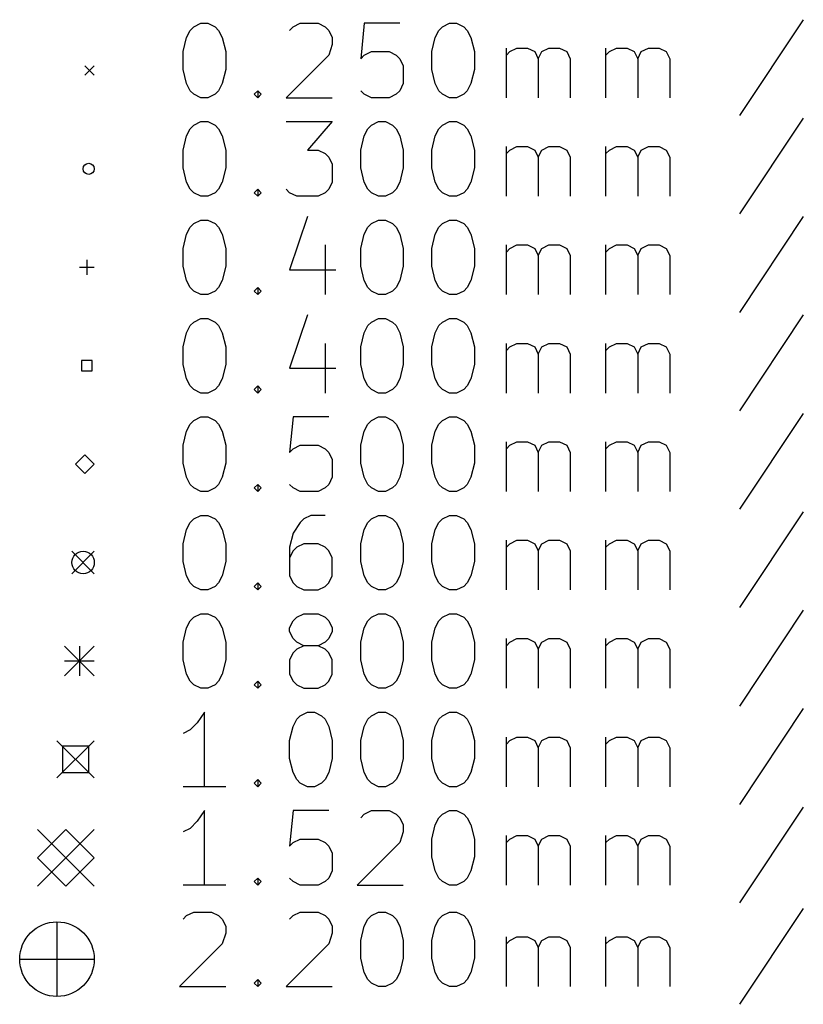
# Model space of a CAD drawing. Extents: x 98.8 to 186.7, y -115.2 to -58.
# Tile 1 of 5: x 98.8 to 119.8, y -114.9 to -88.5. Entities that reach past the tile are written whole.
import ezdxf

# ---------------------------------------------------------------- set-up
doc = ezdxf.new("R2010")
doc.units = 0
doc.layers.add('BLACK', color=7, linetype='CONTINUOUS')

msp = doc.modelspace()

# ---------------------------------------------------------------- linework, layer by layer
at = {"layer": 'BLACK', "linetype": 'CONTINUOUS'}
for p, q in [((103.359, -88.8142), (103.455, -88.719)), ((103.455, -88.719), (103.645, -88.6238)), ((103.645, -88.6238), (103.836, -88.6238)), ((103.836, -88.6238), (104.026, -88.719)), ((104.026, -88.719), (104.121, -88.8142)), ((106.026, -88.8142), (106.121, -88.719)), ((106.121, -88.719), (106.312, -88.6238)), ((106.312, -88.6238), (106.788, -88.6238)), ((106.788, -88.6238), (106.978, -88.719)), ((106.978, -88.719), (107.074, -88.8142)), ((108.026, -88.6238), (107.931, -89.5761)), ((108.978, -88.6238), (108.026, -88.6238)), ((110.026, -88.8142), (110.121, -88.719)), ((110.121, -88.719), (110.312, -88.6238)), ((110.312, -88.6238), (110.502, -88.6238)), ((110.502, -88.6238), (110.693, -88.719)), ((110.693, -88.719), (110.788, -88.8142)), ((119.798, -88.5285), (118.083, -91.1)), ((103.169, -89.3857), (103.264, -89.0047)), ((103.264, -89.0047), (103.359, -88.8142)), ((104.121, -88.8142), (104.217, -89.0047)), ((104.217, -89.0047), (104.312, -89.3857)), ((107.074, -88.8142), (107.169, -89.0047)), ((107.169, -89.0047), (107.169, -89.1952)), ((109.836, -89.3857), (109.931, -89.0047)), ((109.931, -89.0047), (110.026, -88.8142)), ((110.788, -88.8142), (110.883, -89.0047)), ((110.883, -89.0047), (110.978, -89.3857)), ((107.169, -89.1952), (107.074, -89.4809)), ((103.169, -89.8619), (103.169, -89.3857)), ((104.312, -89.3857), (104.312, -89.8619)), ((107.074, -89.4809), (105.931, -90.6238)), ((107.931, -89.5761), (108.026, -89.4809)), ((108.026, -89.4809), (108.217, -89.3857)), ((108.217, -89.3857), (108.693, -89.3857)), ((108.693, -89.3857), (108.883, -89.4809)), ((108.883, -89.4809), (108.978, -89.5761)), ((109.836, -89.8619), (109.836, -89.3857)), ((110.978, -89.3857), (110.978, -89.8619)), ((111.836, -90.6238), (111.836, -89.2904)), ((111.836, -89.4809), (111.931, -89.3857)), ((111.931, -89.3857), (112.121, -89.2904)), ((112.121, -89.2904), (112.407, -89.2904)), ((112.407, -89.2904), (112.598, -89.3857)), ((112.598, -89.3857), (112.693, -89.5761)), ((112.693, -89.5761), (112.788, -89.3857)), ((112.788, -89.3857), (112.978, -89.2904)), ((112.978, -89.2904), (113.264, -89.2904)), ((113.264, -89.2904), (113.455, -89.3857)), ((113.455, -89.3857), (113.55, -89.5761)), ((114.502, -90.6238), (114.502, -89.2904)), ((114.502, -89.4809), (114.598, -89.3857)), ((114.598, -89.3857), (114.788, -89.2904)), ((114.788, -89.2904), (115.074, -89.2904)), ((115.074, -89.2904), (115.264, -89.3857)), ((115.264, -89.3857), (115.359, -89.5761)), ((115.359, -89.5761), (115.455, -89.3857)), ((115.455, -89.3857), (115.645, -89.2904)), ((115.645, -89.2904), (115.931, -89.2904)), ((115.931, -89.2904), (116.121, -89.3857)), ((116.121, -89.3857), (116.217, -89.5761)), ((100.538, -89.764), (100.788, -90.014)), ((100.788, -89.764), (100.538, -90.014)), ((108.978, -89.5761), (109.074, -89.7666)), ((109.074, -89.7666), (109.074, -90.2428)), ((112.693, -89.5761), (112.693, -90.6238)), ((113.55, -89.5761), (113.55, -90.6238)), ((115.359, -89.5761), (115.359, -90.6238)), ((116.217, -89.5761), (116.217, -90.6238)), ((103.264, -90.2428), (103.169, -89.8619)), ((104.312, -89.8619), (104.217, -90.2428)), ((109.931, -90.2428), (109.836, -89.8619)), ((110.978, -89.8619), (110.883, -90.2428)), ((103.359, -90.4333), (103.264, -90.2428)), ((104.217, -90.2428), (104.121, -90.4333)), ((109.074, -90.2428), (108.978, -90.4333)), ((110.026, -90.4333), (109.931, -90.2428)), ((110.883, -90.2428), (110.788, -90.4333)), ((103.455, -90.5285), (103.359, -90.4333)), ((103.645, -90.6238), (103.455, -90.5285)), ((104.026, -90.5285), (103.836, -90.6238)), ((104.121, -90.4333), (104.026, -90.5285)), ((105.074, -90.5285), (105.169, -90.4333)), ((105.169, -90.6238), (105.074, -90.5285)), ((105.169, -90.4333), (105.264, -90.5285)), ((105.169, -90.4333), (105.169, -90.6238)), ((105.264, -90.5285), (105.169, -90.6238)), ((108.026, -90.5285), (107.931, -90.4333)), ((108.217, -90.6238), (108.026, -90.5285)), ((108.883, -90.5285), (108.693, -90.6238)), ((108.978, -90.4333), (108.883, -90.5285)), ((110.121, -90.5285), (110.026, -90.4333)), ((110.312, -90.6238), (110.121, -90.5285)), ((110.693, -90.5285), (110.502, -90.6238)), ((110.788, -90.4333), (110.693, -90.5285)), ((103.836, -90.6238), (103.645, -90.6238)), ((105.931, -90.6238), (107.169, -90.6238)), ((108.693, -90.6238), (108.217, -90.6238)), ((110.502, -90.6238), (110.312, -90.6238)), ((103.359, -91.4542), (103.455, -91.359)), ((103.455, -91.359), (103.645, -91.2638)), ((103.645, -91.2638), (103.836, -91.2638)), ((103.836, -91.2638), (104.026, -91.359)), ((104.026, -91.359), (104.121, -91.4542)), ((105.931, -91.2638), (107.169, -91.2638)), ((107.169, -91.2638), (106.502, -92.0257)), ((108.121, -91.4542), (108.217, -91.359)), ((108.217, -91.359), (108.407, -91.2638)), ((108.407, -91.2638), (108.598, -91.2638)), ((108.598, -91.2638), (108.788, -91.359)), ((108.788, -91.359), (108.883, -91.4542)), ((110.026, -91.4542), (110.121, -91.359)), ((110.121, -91.359), (110.312, -91.2638)), ((110.312, -91.2638), (110.502, -91.2638)), ((110.502, -91.2638), (110.693, -91.359)), ((110.693, -91.359), (110.788, -91.4542)), ((119.798, -91.1685), (118.083, -93.74)), ((103.169, -92.0257), (103.264, -91.6447)), ((103.264, -91.6447), (103.359, -91.4542)), ((104.121, -91.4542), (104.217, -91.6447)), ((104.217, -91.6447), (104.312, -92.0257)), ((107.931, -92.0257), (108.026, -91.6447)), ((108.026, -91.6447), (108.121, -91.4542)), ((108.883, -91.4542), (108.978, -91.6447)), ((108.978, -91.6447), (109.074, -92.0257)), ((109.836, -92.0257), (109.931, -91.6447)), ((109.931, -91.6447), (110.026, -91.4542)), ((110.788, -91.4542), (110.883, -91.6447)), ((110.883, -91.6447), (110.978, -92.0257)), ((103.169, -92.5019), (103.169, -92.0257)), ((104.312, -92.0257), (104.312, -92.5019)), ((106.502, -92.0257), (106.788, -92.0257)), ((106.788, -92.0257), (106.978, -92.1209)), ((106.978, -92.1209), (107.074, -92.2161)), ((107.931, -92.5019), (107.931, -92.0257)), ((109.074, -92.0257), (109.074, -92.5019)), ((109.836, -92.5019), (109.836, -92.0257)), ((110.978, -92.0257), (110.978, -92.5019)), ((111.836, -93.2638), (111.836, -91.9304)), ((111.836, -92.1209), (111.931, -92.0257)), ((111.931, -92.0257), (112.121, -91.9304)), ((112.121, -91.9304), (112.407, -91.9304)), ((112.407, -91.9304), (112.598, -92.0257)), ((112.598, -92.0257), (112.693, -92.2161)), ((112.693, -92.2161), (112.788, -92.0257)), ((112.788, -92.0257), (112.978, -91.9304)), ((112.978, -91.9304), (113.264, -91.9304)), ((113.264, -91.9304), (113.455, -92.0257)), ((113.455, -92.0257), (113.55, -92.2161)), ((114.502, -93.2638), (114.502, -91.9304)), ((114.502, -92.1209), (114.598, -92.0257)), ((114.598, -92.0257), (114.788, -91.9304)), ((114.788, -91.9304), (115.074, -91.9304)), ((115.074, -91.9304), (115.264, -92.0257)), ((115.264, -92.0257), (115.359, -92.2161)), ((115.359, -92.2161), (115.455, -92.0257)), ((115.455, -92.0257), (115.645, -91.9304)), ((115.645, -91.9304), (115.931, -91.9304)), ((115.931, -91.9304), (116.121, -92.0257)), ((116.121, -92.0257), (116.217, -92.2161)), ((107.074, -92.2161), (107.169, -92.4066)), ((107.169, -92.4066), (107.169, -92.8828)), ((112.693, -92.2161), (112.693, -93.2638)), ((113.55, -92.2161), (113.55, -93.2638)), ((115.359, -92.2161), (115.359, -93.2638)), ((116.217, -92.2161), (116.217, -93.2638)), ((103.264, -92.8828), (103.169, -92.5019)), ((104.312, -92.5019), (104.217, -92.8828)), ((108.026, -92.8828), (107.931, -92.5019)), ((109.074, -92.5019), (108.978, -92.8828)), ((109.931, -92.8828), (109.836, -92.5019)), ((110.978, -92.5019), (110.883, -92.8828)), ((103.359, -93.0733), (103.264, -92.8828)), ((104.217, -92.8828), (104.121, -93.0733)), ((107.169, -92.8828), (107.074, -93.0733)), ((108.121, -93.0733), (108.026, -92.8828)), ((108.978, -92.8828), (108.883, -93.0733)), ((110.026, -93.0733), (109.931, -92.8828)), ((110.883, -92.8828), (110.788, -93.0733)), ((103.455, -93.1685), (103.359, -93.0733)), ((103.645, -93.2638), (103.455, -93.1685)), ((104.026, -93.1685), (103.836, -93.2638)), ((104.121, -93.0733), (104.026, -93.1685)), ((105.074, -93.1685), (105.169, -93.0733)), ((105.169, -93.2638), (105.074, -93.1685)), ((105.169, -93.0733), (105.264, -93.1685)), ((105.169, -93.0733), (105.169, -93.2638)), ((105.264, -93.1685), (105.169, -93.2638)), ((106.026, -93.1685), (105.931, -93.0733)), ((106.217, -93.2638), (106.026, -93.1685)), ((106.978, -93.1685), (106.788, -93.2638)), ((107.074, -93.0733), (106.978, -93.1685)), ((108.217, -93.1685), (108.121, -93.0733)), ((108.407, -93.2638), (108.217, -93.1685)), ((108.788, -93.1685), (108.598, -93.2638)), ((108.883, -93.0733), (108.788, -93.1685)), ((110.121, -93.1685), (110.026, -93.0733)), ((110.312, -93.2638), (110.121, -93.1685)), ((110.693, -93.1685), (110.502, -93.2638)), ((110.788, -93.0733), (110.693, -93.1685)), ((103.836, -93.2638), (103.645, -93.2638)), ((106.788, -93.2638), (106.217, -93.2638)), ((108.598, -93.2638), (108.407, -93.2638)), ((110.502, -93.2638), (110.312, -93.2638)), ((103.359, -94.0942), (103.455, -93.999)), ((103.455, -93.999), (103.645, -93.9038)), ((103.645, -93.9038), (103.836, -93.9038)), ((103.836, -93.9038), (104.026, -93.999)), ((104.026, -93.999), (104.121, -94.0942)), ((106.502, -93.8085), (106.026, -95.2371)), ((108.121, -94.0942), (108.217, -93.999)), ((108.217, -93.999), (108.407, -93.9038)), ((108.407, -93.9038), (108.598, -93.9038)), ((108.598, -93.9038), (108.788, -93.999)), ((108.788, -93.999), (108.883, -94.0942)), ((110.026, -94.0942), (110.121, -93.999)), ((110.121, -93.999), (110.312, -93.9038)), ((110.312, -93.9038), (110.502, -93.9038)), ((110.502, -93.9038), (110.693, -93.999)), ((110.693, -93.999), (110.788, -94.0942)), ((119.798, -93.8085), (118.083, -96.38)), ((103.169, -94.6657), (103.264, -94.2847)), ((103.264, -94.2847), (103.359, -94.0942)), ((104.121, -94.0942), (104.217, -94.2847)), ((104.217, -94.2847), (104.312, -94.6657)), ((107.931, -94.6657), (108.026, -94.2847)), ((108.026, -94.2847), (108.121, -94.0942)), ((108.883, -94.0942), (108.978, -94.2847)), ((108.978, -94.2847), (109.074, -94.6657)), ((109.836, -94.6657), (109.931, -94.2847)), ((109.931, -94.2847), (110.026, -94.0942)), ((110.788, -94.0942), (110.883, -94.2847)), ((110.883, -94.2847), (110.978, -94.6657)), ((103.169, -95.1419), (103.169, -94.6657)), ((104.312, -94.6657), (104.312, -95.1419)), ((106.978, -94.5704), (106.978, -95.9038)), ((107.931, -95.1419), (107.931, -94.6657)), ((109.074, -94.6657), (109.074, -95.1419)), ((109.836, -95.1419), (109.836, -94.6657)), ((110.978, -94.6657), (110.978, -95.1419)), ((111.836, -95.9038), (111.836, -94.5704)), ((111.836, -94.7609), (111.931, -94.6657)), ((111.931, -94.6657), (112.121, -94.5704)), ((112.121, -94.5704), (112.407, -94.5704)), ((112.407, -94.5704), (112.598, -94.6657)), ((112.598, -94.6657), (112.693, -94.8561)), ((112.693, -94.8561), (112.788, -94.6657)), ((112.788, -94.6657), (112.978, -94.5704)), ((112.978, -94.5704), (113.264, -94.5704)), ((113.264, -94.5704), (113.455, -94.6657)), ((113.455, -94.6657), (113.55, -94.8561)), ((114.502, -95.9038), (114.502, -94.5704)), ((114.502, -94.7609), (114.598, -94.6657)), ((114.598, -94.6657), (114.788, -94.5704)), ((114.788, -94.5704), (115.074, -94.5704)), ((115.074, -94.5704), (115.264, -94.6657)), ((115.264, -94.6657), (115.359, -94.8561)), ((115.359, -94.8561), (115.455, -94.6657)), ((115.455, -94.6657), (115.645, -94.5704)), ((115.645, -94.5704), (115.931, -94.5704)), ((115.931, -94.5704), (116.121, -94.6657)), ((116.121, -94.6657), (116.217, -94.8561)), ((100.588, -94.969), (100.588, -95.369)), ((112.693, -94.8561), (112.693, -95.9038)), ((113.55, -94.8561), (113.55, -95.9038)), ((115.359, -94.8561), (115.359, -95.9038)), ((116.217, -94.8561), (116.217, -95.9038)), ((100.388, -95.169), (100.788, -95.169)), ((103.264, -95.5228), (103.169, -95.1419)), ((104.312, -95.1419), (104.217, -95.5228)), ((106.026, -95.2371), (107.264, -95.2371)), ((108.026, -95.5228), (107.931, -95.1419)), ((109.074, -95.1419), (108.978, -95.5228)), ((109.931, -95.5228), (109.836, -95.1419)), ((110.978, -95.1419), (110.883, -95.5228)), ((103.359, -95.7133), (103.264, -95.5228)), ((104.217, -95.5228), (104.121, -95.7133)), ((108.121, -95.7133), (108.026, -95.5228)), ((108.978, -95.5228), (108.883, -95.7133)), ((110.026, -95.7133), (109.931, -95.5228)), ((110.883, -95.5228), (110.788, -95.7133)), ((103.455, -95.8085), (103.359, -95.7133)), ((103.645, -95.9038), (103.455, -95.8085)), ((104.026, -95.8085), (103.836, -95.9038)), ((104.121, -95.7133), (104.026, -95.8085)), ((105.074, -95.8085), (105.169, -95.7133)), ((105.169, -95.9038), (105.074, -95.8085)), ((105.169, -95.7133), (105.264, -95.8085)), ((105.169, -95.7133), (105.169, -95.9038)), ((105.264, -95.8085), (105.169, -95.9038)), ((108.217, -95.8085), (108.121, -95.7133)), ((108.407, -95.9038), (108.217, -95.8085)), ((108.788, -95.8085), (108.598, -95.9038)), ((108.883, -95.7133), (108.788, -95.8085)), ((110.121, -95.8085), (110.026, -95.7133)), ((110.312, -95.9038), (110.121, -95.8085)), ((110.693, -95.8085), (110.502, -95.9038)), ((110.788, -95.7133), (110.693, -95.8085)), ((103.836, -95.9038), (103.645, -95.9038)), ((108.598, -95.9038), (108.407, -95.9038)), ((110.502, -95.9038), (110.312, -95.9038)), ((103.359, -96.7342), (103.455, -96.639)), ((103.455, -96.639), (103.645, -96.5438)), ((103.645, -96.5438), (103.836, -96.5438)), ((103.836, -96.5438), (104.026, -96.639)), ((104.026, -96.639), (104.121, -96.7342)), ((106.502, -96.4485), (106.026, -97.8771)), ((108.121, -96.7342), (108.217, -96.639)), ((108.217, -96.639), (108.407, -96.5438)), ((108.407, -96.5438), (108.598, -96.5438)), ((108.598, -96.5438), (108.788, -96.639)), ((108.788, -96.639), (108.883, -96.7342)), ((110.026, -96.7342), (110.121, -96.639)), ((110.121, -96.639), (110.312, -96.5438)), ((110.312, -96.5438), (110.502, -96.5438)), ((110.502, -96.5438), (110.693, -96.639)), ((110.693, -96.639), (110.788, -96.7342)), ((119.798, -96.4485), (118.083, -99.02)), ((103.169, -97.3057), (103.264, -96.9247)), ((103.264, -96.9247), (103.359, -96.7342)), ((104.121, -96.7342), (104.217, -96.9247)), ((104.217, -96.9247), (104.312, -97.3057)), ((107.931, -97.3057), (108.026, -96.9247)), ((108.026, -96.9247), (108.121, -96.7342)), ((108.883, -96.7342), (108.978, -96.9247)), ((108.978, -96.9247), (109.074, -97.3057)), ((109.836, -97.3057), (109.931, -96.9247)), ((109.931, -96.9247), (110.026, -96.7342)), ((110.788, -96.7342), (110.883, -96.9247)), ((110.883, -96.9247), (110.978, -97.3057)), ((103.169, -97.7819), (103.169, -97.3057)), ((104.312, -97.3057), (104.312, -97.7819)), ((106.978, -97.2104), (106.978, -98.5438)), ((107.931, -97.7819), (107.931, -97.3057)), ((109.074, -97.3057), (109.074, -97.7819)), ((109.836, -97.7819), (109.836, -97.3057)), ((110.978, -97.3057), (110.978, -97.7819)), ((111.836, -98.5438), (111.836, -97.2104)), ((111.836, -97.4009), (111.931, -97.3057)), ((111.931, -97.3057), (112.121, -97.2104)), ((112.121, -97.2104), (112.407, -97.2104)), ((112.407, -97.2104), (112.598, -97.3057)), ((112.598, -97.3057), (112.693, -97.4961)), ((112.693, -97.4961), (112.788, -97.3057)), ((112.788, -97.3057), (112.978, -97.2104)), ((112.978, -97.2104), (113.264, -97.2104)), ((113.264, -97.2104), (113.455, -97.3057)), ((113.455, -97.3057), (113.55, -97.4961)), ((114.502, -98.5438), (114.502, -97.2104)), ((114.502, -97.4009), (114.598, -97.3057)), ((114.598, -97.3057), (114.788, -97.2104)), ((114.788, -97.2104), (115.074, -97.2104)), ((115.074, -97.2104), (115.264, -97.3057)), ((115.264, -97.3057), (115.359, -97.4961)), ((115.359, -97.4961), (115.455, -97.3057)), ((115.455, -97.3057), (115.645, -97.2104)), ((115.645, -97.2104), (115.931, -97.2104)), ((115.931, -97.2104), (116.121, -97.3057)), ((116.121, -97.3057), (116.217, -97.4961)), ((100.729, -97.6676), (100.447, -97.6676)), ((100.447, -97.6676), (100.447, -97.9504)), ((100.729, -97.9504), (100.729, -97.6676)), ((112.693, -97.4961), (112.693, -98.5438)), ((113.55, -97.4961), (113.55, -98.5438)), ((115.359, -97.4961), (115.359, -98.5438)), ((116.217, -97.4961), (116.217, -98.5438)), ((100.447, -97.9504), (100.729, -97.9504)), ((103.264, -98.1628), (103.169, -97.7819)), ((104.312, -97.7819), (104.217, -98.1628)), ((106.026, -97.8771), (107.264, -97.8771)), ((108.026, -98.1628), (107.931, -97.7819)), ((109.074, -97.7819), (108.978, -98.1628)), ((109.931, -98.1628), (109.836, -97.7819)), ((110.978, -97.7819), (110.883, -98.1628)), ((103.359, -98.3533), (103.264, -98.1628)), ((104.217, -98.1628), (104.121, -98.3533)), ((108.121, -98.3533), (108.026, -98.1628)), ((108.978, -98.1628), (108.883, -98.3533)), ((110.026, -98.3533), (109.931, -98.1628)), ((110.883, -98.1628), (110.788, -98.3533)), ((103.455, -98.4485), (103.359, -98.3533)), ((103.645, -98.5438), (103.455, -98.4485)), ((104.026, -98.4485), (103.836, -98.5438)), ((104.121, -98.3533), (104.026, -98.4485)), ((105.074, -98.4485), (105.169, -98.3533)), ((105.169, -98.5438), (105.074, -98.4485)), ((105.169, -98.3533), (105.264, -98.4485)), ((105.169, -98.3533), (105.169, -98.5438)), ((105.264, -98.4485), (105.169, -98.5438)), ((108.217, -98.4485), (108.121, -98.3533)), ((108.407, -98.5438), (108.217, -98.4485)), ((108.788, -98.4485), (108.598, -98.5438)), ((108.883, -98.3533), (108.788, -98.4485)), ((110.121, -98.4485), (110.026, -98.3533)), ((110.312, -98.5438), (110.121, -98.4485)), ((110.693, -98.4485), (110.502, -98.5438)), ((110.788, -98.3533), (110.693, -98.4485)), ((103.836, -98.5438), (103.645, -98.5438)), ((108.598, -98.5438), (108.407, -98.5438)), ((110.502, -98.5438), (110.312, -98.5438)), ((103.359, -99.3742), (103.455, -99.279)), ((103.455, -99.279), (103.645, -99.1838)), ((103.645, -99.1838), (103.836, -99.1838)), ((103.836, -99.1838), (104.026, -99.279)), ((104.026, -99.279), (104.121, -99.3742)), ((106.121, -99.1838), (106.026, -100.136)), ((107.074, -99.1838), (106.121, -99.1838)), ((108.121, -99.3742), (108.217, -99.279)), ((108.217, -99.279), (108.407, -99.1838)), ((108.407, -99.1838), (108.598, -99.1838)), ((108.598, -99.1838), (108.788, -99.279)), ((108.788, -99.279), (108.883, -99.3742)), ((110.026, -99.3742), (110.121, -99.279)), ((110.121, -99.279), (110.312, -99.1838)), ((110.312, -99.1838), (110.502, -99.1838)), ((110.502, -99.1838), (110.693, -99.279)), ((110.693, -99.279), (110.788, -99.3742)), ((119.798, -99.0885), (118.083, -101.66)), ((103.169, -99.9457), (103.264, -99.5647)), ((103.264, -99.5647), (103.359, -99.3742)), ((104.121, -99.3742), (104.217, -99.5647)), ((104.217, -99.5647), (104.312, -99.9457)), ((107.931, -99.9457), (108.026, -99.5647)), ((108.026, -99.5647), (108.121, -99.3742)), ((108.883, -99.3742), (108.978, -99.5647)), ((108.978, -99.5647), (109.074, -99.9457)), ((109.836, -99.9457), (109.931, -99.5647)), ((109.931, -99.5647), (110.026, -99.3742)), ((110.788, -99.3742), (110.883, -99.5647)), ((110.883, -99.5647), (110.978, -99.9457)), ((103.169, -100.422), (103.169, -99.9457)), ((104.312, -99.9457), (104.312, -100.422)), ((106.026, -100.136), (106.121, -100.041)), ((106.121, -100.041), (106.312, -99.9457)), ((106.312, -99.9457), (106.788, -99.9457)), ((106.788, -99.9457), (106.978, -100.041)), ((106.978, -100.041), (107.074, -100.136)), ((107.931, -100.422), (107.931, -99.9457)), ((109.074, -99.9457), (109.074, -100.422)), ((109.836, -100.422), (109.836, -99.9457)), ((110.978, -99.9457), (110.978, -100.422)), ((111.836, -101.184), (111.836, -99.8504)), ((111.836, -100.041), (111.931, -99.9457)), ((111.931, -99.9457), (112.121, -99.8504)), ((112.121, -99.8504), (112.407, -99.8504)), ((112.407, -99.8504), (112.598, -99.9457)), ((112.598, -99.9457), (112.693, -100.136)), ((112.693, -100.136), (112.788, -99.9457)), ((112.788, -99.9457), (112.978, -99.8504)), ((112.978, -99.8504), (113.264, -99.8504)), ((113.264, -99.8504), (113.455, -99.9457)), ((113.455, -99.9457), (113.55, -100.136)), ((114.502, -101.184), (114.502, -99.8504)), ((114.502, -100.041), (114.598, -99.9457)), ((114.598, -99.9457), (114.788, -99.8504)), ((114.788, -99.8504), (115.074, -99.8504)), ((115.074, -99.8504), (115.264, -99.9457)), ((115.264, -99.9457), (115.359, -100.136)), ((115.359, -100.136), (115.455, -99.9457)), ((115.455, -99.9457), (115.645, -99.8504)), ((115.645, -99.8504), (115.931, -99.8504)), ((115.931, -99.8504), (116.121, -99.9457)), ((116.121, -99.9457), (116.217, -100.136)), ((100.538, -100.199), (100.288, -100.449)), ((100.788, -100.449), (100.538, -100.199)), ((107.074, -100.136), (107.169, -100.327)), ((107.169, -100.327), (107.169, -100.803)), ((112.693, -100.136), (112.693, -101.184)), ((113.55, -100.136), (113.55, -101.184)), ((115.359, -100.136), (115.359, -101.184)), ((116.217, -100.136), (116.217, -101.184)), ((100.288, -100.449), (100.538, -100.699)), ((100.538, -100.699), (100.788, -100.449)), ((103.264, -100.803), (103.169, -100.422)), ((104.312, -100.422), (104.217, -100.803)), ((108.026, -100.803), (107.931, -100.422)), ((109.074, -100.422), (108.978, -100.803)), ((109.931, -100.803), (109.836, -100.422)), ((110.978, -100.422), (110.883, -100.803)), ((103.359, -100.993), (103.264, -100.803)), ((104.217, -100.803), (104.121, -100.993)), ((107.169, -100.803), (107.074, -100.993)), ((108.121, -100.993), (108.026, -100.803)), ((108.978, -100.803), (108.883, -100.993)), ((110.026, -100.993), (109.931, -100.803)), ((110.883, -100.803), (110.788, -100.993)), ((103.455, -101.089), (103.359, -100.993)), ((103.645, -101.184), (103.455, -101.089)), ((104.026, -101.089), (103.836, -101.184)), ((104.121, -100.993), (104.026, -101.089)), ((105.074, -101.089), (105.169, -100.993)), ((105.169, -101.184), (105.074, -101.089)), ((105.169, -100.993), (105.264, -101.089)), ((105.169, -100.993), (105.169, -101.184)), ((105.264, -101.089), (105.169, -101.184)), ((106.121, -101.089), (106.026, -100.993)), ((106.312, -101.184), (106.121, -101.089)), ((106.978, -101.089), (106.788, -101.184)), ((107.074, -100.993), (106.978, -101.089)), ((108.217, -101.089), (108.121, -100.993)), ((108.407, -101.184), (108.217, -101.089)), ((108.788, -101.089), (108.598, -101.184)), ((108.883, -100.993), (108.788, -101.089)), ((110.121, -101.089), (110.026, -100.993)), ((110.312, -101.184), (110.121, -101.089)), ((110.693, -101.089), (110.502, -101.184)), ((110.788, -100.993), (110.693, -101.089)), ((103.836, -101.184), (103.645, -101.184)), ((106.788, -101.184), (106.312, -101.184)), ((108.598, -101.184), (108.407, -101.184)), ((110.502, -101.184), (110.312, -101.184)), ((103.359, -102.014), (103.455, -101.919)), ((103.455, -101.919), (103.645, -101.824)), ((103.645, -101.824), (103.836, -101.824)), ((103.836, -101.824), (104.026, -101.919)), ((104.026, -101.919), (104.121, -102.014)), ((106.407, -101.919), (106.312, -102.014)), ((106.598, -101.824), (106.407, -101.919)), ((106.978, -101.824), (106.598, -101.824)), ((108.121, -102.014), (108.217, -101.919)), ((108.217, -101.919), (108.407, -101.824)), ((108.407, -101.824), (108.598, -101.824)), ((108.598, -101.824), (108.788, -101.919)), ((108.788, -101.919), (108.883, -102.014)), ((110.026, -102.014), (110.121, -101.919)), ((110.121, -101.919), (110.312, -101.824)), ((110.312, -101.824), (110.502, -101.824)), ((110.502, -101.824), (110.693, -101.919)), ((110.693, -101.919), (110.788, -102.014)), ((119.798, -101.729), (118.083, -104.3)), ((103.169, -102.586), (103.264, -102.205)), ((103.264, -102.205), (103.359, -102.014)), ((104.121, -102.014), (104.217, -102.205)), ((104.217, -102.205), (104.312, -102.586)), ((106.312, -102.014), (106.121, -102.3)), ((107.931, -102.586), (108.026, -102.205)), ((108.026, -102.205), (108.121, -102.014)), ((108.883, -102.014), (108.978, -102.205)), ((108.978, -102.205), (109.074, -102.586)), ((109.836, -102.586), (109.931, -102.205)), ((109.931, -102.205), (110.026, -102.014)), ((110.788, -102.014), (110.883, -102.205)), ((110.883, -102.205), (110.978, -102.586)), ((106.121, -102.3), (106.026, -102.681)), ((103.169, -103.062), (103.169, -102.586)), ((104.312, -102.586), (104.312, -103.062)), ((106.026, -102.681), (106.026, -103.443)), ((106.217, -102.681), (106.121, -102.776)), ((106.407, -102.586), (106.217, -102.681)), ((106.788, -102.586), (106.407, -102.586)), ((106.978, -102.681), (106.788, -102.586)), ((107.074, -102.776), (106.978, -102.681)), ((107.931, -103.062), (107.931, -102.586)), ((109.074, -102.586), (109.074, -103.062)), ((109.836, -103.062), (109.836, -102.586)), ((110.978, -102.586), (110.978, -103.062)), ((111.836, -103.824), (111.836, -102.49)), ((111.836, -102.681), (111.931, -102.586)), ((111.931, -102.586), (112.121, -102.49)), ((112.121, -102.49), (112.407, -102.49)), ((112.407, -102.49), (112.598, -102.586)), ((112.598, -102.586), (112.693, -102.776)), ((112.693, -102.776), (112.788, -102.586)), ((112.788, -102.586), (112.978, -102.49)), ((112.978, -102.49), (113.264, -102.49)), ((113.264, -102.49), (113.455, -102.586)), ((113.455, -102.586), (113.55, -102.776)), ((114.502, -103.824), (114.502, -102.49)), ((114.502, -102.681), (114.598, -102.586)), ((114.598, -102.586), (114.788, -102.49)), ((114.788, -102.49), (115.074, -102.49)), ((115.074, -102.49), (115.264, -102.586)), ((115.264, -102.586), (115.359, -102.776)), ((115.359, -102.776), (115.455, -102.586)), ((115.455, -102.586), (115.645, -102.49)), ((115.645, -102.49), (115.931, -102.49)), ((115.931, -102.49), (116.121, -102.586)), ((116.121, -102.586), (116.217, -102.776)), ((100.188, -102.789), (100.788, -103.389)), ((100.788, -102.789), (100.188, -103.389)), ((106.121, -102.776), (106.026, -102.967)), ((107.169, -102.967), (107.074, -102.776)), ((107.169, -103.443), (107.169, -102.967)), ((112.693, -102.776), (112.693, -103.824)), ((113.55, -102.776), (113.55, -103.824)), ((115.359, -102.776), (115.359, -103.824)), ((116.217, -102.776), (116.217, -103.824)), ((103.264, -103.443), (103.169, -103.062)), ((104.312, -103.062), (104.217, -103.443)), ((108.026, -103.443), (107.931, -103.062)), ((109.074, -103.062), (108.978, -103.443)), ((109.931, -103.443), (109.836, -103.062)), ((110.978, -103.062), (110.883, -103.443)), ((103.359, -103.633), (103.264, -103.443)), ((104.217, -103.443), (104.121, -103.633)), ((106.026, -103.443), (106.121, -103.633)), ((107.074, -103.633), (107.169, -103.443)), ((108.121, -103.633), (108.026, -103.443)), ((108.978, -103.443), (108.883, -103.633)), ((110.026, -103.633), (109.931, -103.443)), ((110.883, -103.443), (110.788, -103.633)), ((103.455, -103.729), (103.359, -103.633)), ((103.645, -103.824), (103.455, -103.729)), ((104.026, -103.729), (103.836, -103.824)), ((104.121, -103.633), (104.026, -103.729)), ((105.074, -103.729), (105.169, -103.633)), ((105.169, -103.824), (105.074, -103.729)), ((105.169, -103.633), (105.264, -103.729)), ((105.169, -103.633), (105.169, -103.824)), ((105.264, -103.729), (105.169, -103.824)), ((106.121, -103.633), (106.217, -103.729)), ((106.217, -103.729), (106.407, -103.824)), ((106.788, -103.824), (106.978, -103.729)), ((106.978, -103.729), (107.074, -103.633)), ((108.217, -103.729), (108.121, -103.633)), ((108.407, -103.824), (108.217, -103.729)), ((108.788, -103.729), (108.598, -103.824)), ((108.883, -103.633), (108.788, -103.729)), ((110.121, -103.729), (110.026, -103.633)), ((110.312, -103.824), (110.121, -103.729)), ((110.693, -103.729), (110.502, -103.824)), ((110.788, -103.633), (110.693, -103.729)), ((103.836, -103.824), (103.645, -103.824)), ((106.407, -103.824), (106.788, -103.824)), ((108.598, -103.824), (108.407, -103.824)), ((110.502, -103.824), (110.312, -103.824)), ((103.359, -104.654), (103.455, -104.559)), ((103.455, -104.559), (103.645, -104.464)), ((103.645, -104.464), (103.836, -104.464)), ((103.836, -104.464), (104.026, -104.559)), ((104.026, -104.559), (104.121, -104.654)), ((106.121, -104.654), (106.217, -104.559)), ((106.217, -104.559), (106.407, -104.464)), ((106.407, -104.464), (106.788, -104.464)), ((106.788, -104.464), (106.978, -104.559)), ((106.978, -104.559), (107.074, -104.654)), ((108.121, -104.654), (108.217, -104.559)), ((108.217, -104.559), (108.407, -104.464)), ((108.407, -104.464), (108.598, -104.464)), ((108.598, -104.464), (108.788, -104.559)), ((108.788, -104.559), (108.883, -104.654)), ((110.026, -104.654), (110.121, -104.559)), ((110.121, -104.559), (110.312, -104.464)), ((110.312, -104.464), (110.502, -104.464)), ((110.502, -104.464), (110.693, -104.559)), ((110.693, -104.559), (110.788, -104.654)), ((119.798, -104.369), (118.083, -106.94)), ((103.169, -105.226), (103.264, -104.845)), ((103.264, -104.845), (103.359, -104.654)), ((104.121, -104.654), (104.217, -104.845)), ((104.217, -104.845), (104.312, -105.226)), ((106.026, -104.845), (106.121, -104.654)), ((106.026, -104.94), (106.026, -104.845)), ((107.074, -104.654), (107.169, -104.845)), ((107.169, -104.845), (107.169, -104.94)), ((107.931, -105.226), (108.026, -104.845)), ((108.026, -104.845), (108.121, -104.654)), ((108.883, -104.654), (108.978, -104.845)), ((108.978, -104.845), (109.074, -105.226)), ((109.836, -105.226), (109.931, -104.845)), ((109.931, -104.845), (110.026, -104.654)), ((110.788, -104.654), (110.883, -104.845)), ((110.883, -104.845), (110.978, -105.226)), ((106.121, -105.13), (106.026, -104.94)), ((107.169, -104.94), (107.074, -105.13)), ((99.988, -105.329), (100.788, -106.129)), ((100.788, -105.329), (99.988, -106.129)), ((100.388, -105.329), (100.388, -106.129)), ((103.169, -105.702), (103.169, -105.226)), ((104.312, -105.226), (104.312, -105.702)), ((106.217, -105.226), (106.121, -105.13)), ((106.407, -105.321), (106.217, -105.226)), ((106.407, -105.321), (106.217, -105.416)), ((106.788, -105.321), (106.407, -105.321)), ((106.978, -105.226), (106.788, -105.321)), ((106.978, -105.416), (106.788, -105.321)), ((107.074, -105.13), (106.978, -105.226)), ((107.931, -105.702), (107.931, -105.226)), ((109.074, -105.226), (109.074, -105.702)), ((109.836, -105.702), (109.836, -105.226)), ((110.978, -105.226), (110.978, -105.702)), ((111.836, -106.464), (111.836, -105.13)), ((111.836, -105.321), (111.931, -105.226)), ((111.931, -105.226), (112.121, -105.13)), ((112.121, -105.13), (112.407, -105.13)), ((112.407, -105.13), (112.598, -105.226)), ((112.598, -105.226), (112.693, -105.416)), ((112.693, -105.416), (112.788, -105.226)), ((112.788, -105.226), (112.978, -105.13)), ((112.978, -105.13), (113.264, -105.13)), ((113.264, -105.13), (113.455, -105.226)), ((113.455, -105.226), (113.55, -105.416)), ((114.502, -106.464), (114.502, -105.13)), ((114.502, -105.321), (114.598, -105.226)), ((114.598, -105.226), (114.788, -105.13)), ((114.788, -105.13), (115.074, -105.13)), ((115.074, -105.13), (115.264, -105.226)), ((115.264, -105.226), (115.359, -105.416)), ((115.359, -105.416), (115.455, -105.226)), ((115.455, -105.226), (115.645, -105.13)), ((115.645, -105.13), (115.931, -105.13)), ((115.931, -105.13), (116.121, -105.226)), ((116.121, -105.226), (116.217, -105.416)), ((106.121, -105.511), (106.026, -105.702)), ((106.217, -105.416), (106.121, -105.511)), ((107.074, -105.511), (106.978, -105.416)), ((107.169, -105.702), (107.074, -105.511)), ((112.693, -105.416), (112.693, -106.464)), ((113.55, -105.416), (113.55, -106.464)), ((115.359, -105.416), (115.359, -106.464)), ((116.217, -105.416), (116.217, -106.464)), ((99.988, -105.729), (100.788, -105.729)), ((103.264, -106.083), (103.169, -105.702)), ((104.312, -105.702), (104.217, -106.083)), ((106.026, -105.702), (106.026, -106.083)), ((107.169, -106.083), (107.169, -105.702)), ((108.026, -106.083), (107.931, -105.702)), ((109.074, -105.702), (108.978, -106.083)), ((109.931, -106.083), (109.836, -105.702)), ((110.978, -105.702), (110.883, -106.083)), ((103.359, -106.273), (103.264, -106.083)), ((104.217, -106.083), (104.121, -106.273)), ((106.026, -106.083), (106.121, -106.273)), ((107.074, -106.273), (107.169, -106.083)), ((108.121, -106.273), (108.026, -106.083)), ((108.978, -106.083), (108.883, -106.273)), ((110.026, -106.273), (109.931, -106.083)), ((110.883, -106.083), (110.788, -106.273)), ((103.455, -106.369), (103.359, -106.273)), ((103.645, -106.464), (103.455, -106.369)), ((104.026, -106.369), (103.836, -106.464)), ((104.121, -106.273), (104.026, -106.369)), ((105.074, -106.369), (105.169, -106.273)), ((105.169, -106.464), (105.074, -106.369)), ((105.169, -106.273), (105.264, -106.369)), ((105.169, -106.273), (105.169, -106.464)), ((105.264, -106.369), (105.169, -106.464)), ((106.121, -106.273), (106.217, -106.369)), ((106.217, -106.369), (106.407, -106.464)), ((106.788, -106.464), (106.978, -106.369)), ((106.978, -106.369), (107.074, -106.273)), ((108.217, -106.369), (108.121, -106.273)), ((108.407, -106.464), (108.217, -106.369)), ((108.788, -106.369), (108.598, -106.464)), ((108.883, -106.273), (108.788, -106.369)), ((110.121, -106.369), (110.026, -106.273)), ((110.312, -106.464), (110.121, -106.369)), ((110.693, -106.369), (110.502, -106.464)), ((110.788, -106.273), (110.693, -106.369)), ((103.836, -106.464), (103.645, -106.464)), ((106.407, -106.464), (106.788, -106.464)), ((108.598, -106.464), (108.407, -106.464)), ((110.502, -106.464), (110.312, -106.464)), ((103.74, -107.104), (103.55, -107.389)), ((103.74, -109.104), (103.74, -107.104)), ((106.217, -107.294), (106.312, -107.199)), ((106.312, -107.199), (106.502, -107.104)), ((106.502, -107.104), (106.693, -107.104)), ((106.693, -107.104), (106.883, -107.199)), ((106.883, -107.199), (106.978, -107.294)), ((108.121, -107.294), (108.217, -107.199)), ((108.217, -107.199), (108.407, -107.104)), ((108.407, -107.104), (108.598, -107.104)), ((108.598, -107.104), (108.788, -107.199)), ((108.788, -107.199), (108.883, -107.294)), ((110.026, -107.294), (110.121, -107.199)), ((110.121, -107.199), (110.312, -107.104)), ((110.312, -107.104), (110.502, -107.104)), ((110.502, -107.104), (110.693, -107.199)), ((110.693, -107.199), (110.788, -107.294)), ((119.798, -107.009), (118.083, -109.58)), ((103.55, -107.389), (103.359, -107.58)), ((106.026, -107.866), (106.121, -107.485)), ((106.121, -107.485), (106.217, -107.294)), ((106.978, -107.294), (107.074, -107.485)), ((107.074, -107.485), (107.169, -107.866)), ((107.931, -107.866), (108.026, -107.485)), ((108.026, -107.485), (108.121, -107.294)), ((108.883, -107.294), (108.978, -107.485)), ((108.978, -107.485), (109.074, -107.866)), ((109.836, -107.866), (109.931, -107.485)), ((109.931, -107.485), (110.026, -107.294)), ((110.788, -107.294), (110.883, -107.485)), ((110.883, -107.485), (110.978, -107.866)), ((103.359, -107.58), (103.169, -107.675)), ((99.788, -107.869), (100.788, -108.869)), ((100.788, -107.869), (99.788, -108.869)), ((100.642, -108.015), (99.9344, -108.015)), ((99.9344, -108.015), (99.9344, -108.723)), ((100.642, -108.723), (100.642, -108.015)), ((106.026, -108.342), (106.026, -107.866)), ((107.169, -107.866), (107.169, -108.342)), ((107.931, -108.342), (107.931, -107.866)), ((109.074, -107.866), (109.074, -108.342)), ((109.836, -108.342), (109.836, -107.866)), ((110.978, -107.866), (110.978, -108.342)), ((111.836, -109.104), (111.836, -107.77)), ((111.836, -107.961), (111.931, -107.866)), ((111.931, -107.866), (112.121, -107.77)), ((112.121, -107.77), (112.407, -107.77)), ((112.407, -107.77), (112.598, -107.866)), ((112.598, -107.866), (112.693, -108.056)), ((112.693, -108.056), (112.788, -107.866)), ((112.788, -107.866), (112.978, -107.77)), ((112.978, -107.77), (113.264, -107.77)), ((113.264, -107.77), (113.455, -107.866)), ((113.455, -107.866), (113.55, -108.056)), ((114.502, -109.104), (114.502, -107.77)), ((114.502, -107.961), (114.598, -107.866)), ((114.598, -107.866), (114.788, -107.77)), ((114.788, -107.77), (115.074, -107.77)), ((115.074, -107.77), (115.264, -107.866)), ((115.264, -107.866), (115.359, -108.056)), ((115.359, -108.056), (115.455, -107.866)), ((115.455, -107.866), (115.645, -107.77)), ((115.645, -107.77), (115.931, -107.77)), ((115.931, -107.77), (116.121, -107.866)), ((116.121, -107.866), (116.217, -108.056)), ((112.693, -108.056), (112.693, -109.104)), ((113.55, -108.056), (113.55, -109.104)), ((115.359, -108.056), (115.359, -109.104)), ((116.217, -108.056), (116.217, -109.104)), ((106.121, -108.723), (106.026, -108.342)), ((107.169, -108.342), (107.074, -108.723)), ((108.026, -108.723), (107.931, -108.342)), ((109.074, -108.342), (108.978, -108.723)), ((109.931, -108.723), (109.836, -108.342)), ((110.978, -108.342), (110.883, -108.723)), ((99.9344, -108.723), (100.642, -108.723)), ((106.217, -108.913), (106.121, -108.723)), ((107.074, -108.723), (106.978, -108.913)), ((108.121, -108.913), (108.026, -108.723)), ((108.978, -108.723), (108.883, -108.913)), ((110.026, -108.913), (109.931, -108.723)), ((110.883, -108.723), (110.788, -108.913)), ((105.074, -109.009), (105.169, -108.913)), ((105.169, -109.104), (105.074, -109.009)), ((105.169, -108.913), (105.264, -109.009)), ((105.169, -108.913), (105.169, -109.104)), ((105.264, -109.009), (105.169, -109.104)), ((106.312, -109.009), (106.217, -108.913)), ((106.502, -109.104), (106.312, -109.009)), ((106.883, -109.009), (106.693, -109.104)), ((106.978, -108.913), (106.883, -109.009)), ((108.217, -109.009), (108.121, -108.913)), ((108.407, -109.104), (108.217, -109.009)), ((108.788, -109.009), (108.598, -109.104)), ((108.883, -108.913), (108.788, -109.009)), ((110.121, -109.009), (110.026, -108.913)), ((110.312, -109.104), (110.121, -109.009)), ((110.693, -109.009), (110.502, -109.104)), ((110.788, -108.913), (110.693, -109.009)), ((104.312, -109.104), (103.169, -109.104)), ((106.693, -109.104), (106.502, -109.104)), ((108.598, -109.104), (108.407, -109.104)), ((110.502, -109.104), (110.312, -109.104)), ((103.74, -109.744), (103.55, -110.029)), ((103.74, -111.744), (103.74, -109.744)), ((106.121, -109.744), (106.026, -110.696)), ((107.074, -109.744), (106.121, -109.744)), ((107.931, -109.934), (108.026, -109.839)), ((108.026, -109.839), (108.217, -109.744)), ((108.217, -109.744), (108.693, -109.744)), ((108.693, -109.744), (108.883, -109.839)), ((108.883, -109.839), (108.978, -109.934)), ((110.026, -109.934), (110.121, -109.839)), ((110.121, -109.839), (110.312, -109.744)), ((110.312, -109.744), (110.502, -109.744)), ((110.502, -109.744), (110.693, -109.839)), ((110.693, -109.839), (110.788, -109.934)), ((119.798, -109.649), (118.083, -112.22)), ((103.55, -110.029), (103.359, -110.22)), ((108.978, -109.934), (109.074, -110.125)), ((109.074, -110.125), (109.074, -110.315)), ((109.836, -110.506), (109.931, -110.125)), ((109.931, -110.125), (110.026, -109.934)), ((110.788, -109.934), (110.883, -110.125)), ((110.883, -110.125), (110.978, -110.506)), ((99.268, -110.249), (100.788, -111.769)), ((100.788, -110.249), (99.268, -111.769)), ((100.028, -110.249), (99.268, -111.009)), ((100.788, -111.009), (100.028, -110.249)), ((103.359, -110.22), (103.169, -110.315)), ((109.074, -110.315), (108.978, -110.601)), ((106.026, -110.696), (106.121, -110.601)), ((106.121, -110.601), (106.312, -110.506)), ((106.312, -110.506), (106.788, -110.506)), ((106.788, -110.506), (106.978, -110.601)), ((106.978, -110.601), (107.074, -110.696)), ((108.978, -110.601), (107.836, -111.744)), ((109.836, -110.982), (109.836, -110.506)), ((110.978, -110.506), (110.978, -110.982)), ((111.836, -111.744), (111.836, -110.41)), ((111.836, -110.601), (111.931, -110.506)), ((111.931, -110.506), (112.121, -110.41)), ((112.121, -110.41), (112.407, -110.41)), ((112.407, -110.41), (112.598, -110.506)), ((112.598, -110.506), (112.693, -110.696)), ((112.693, -110.696), (112.788, -110.506)), ((112.788, -110.506), (112.978, -110.41)), ((112.978, -110.41), (113.264, -110.41)), ((113.264, -110.41), (113.455, -110.506)), ((113.455, -110.506), (113.55, -110.696)), ((114.502, -111.744), (114.502, -110.41)), ((114.502, -110.601), (114.598, -110.506)), ((114.598, -110.506), (114.788, -110.41)), ((114.788, -110.41), (115.074, -110.41)), ((115.074, -110.41), (115.264, -110.506)), ((115.264, -110.506), (115.359, -110.696)), ((115.359, -110.696), (115.455, -110.506)), ((115.455, -110.506), (115.645, -110.41)), ((115.645, -110.41), (115.931, -110.41)), ((115.931, -110.41), (116.121, -110.506)), ((116.121, -110.506), (116.217, -110.696)), ((107.074, -110.696), (107.169, -110.887)), ((107.169, -110.887), (107.169, -111.363)), ((112.693, -110.696), (112.693, -111.744)), ((113.55, -110.696), (113.55, -111.744)), ((115.359, -110.696), (115.359, -111.744)), ((116.217, -110.696), (116.217, -111.744)), ((99.268, -111.009), (100.028, -111.769)), ((100.028, -111.769), (100.788, -111.009)), ((109.931, -111.363), (109.836, -110.982)), ((110.978, -110.982), (110.883, -111.363)), ((107.169, -111.363), (107.074, -111.553)), ((110.026, -111.553), (109.931, -111.363)), ((110.883, -111.363), (110.788, -111.553)), ((105.074, -111.649), (105.169, -111.553)), ((105.169, -111.744), (105.074, -111.649)), ((105.169, -111.553), (105.264, -111.649)), ((105.169, -111.553), (105.169, -111.744)), ((105.264, -111.649), (105.169, -111.744)), ((106.121, -111.649), (106.026, -111.553)), ((106.312, -111.744), (106.121, -111.649)), ((106.978, -111.649), (106.788, -111.744)), ((107.074, -111.553), (106.978, -111.649)), ((110.121, -111.649), (110.026, -111.553)), ((110.312, -111.744), (110.121, -111.649)), ((110.693, -111.649), (110.502, -111.744)), ((110.788, -111.553), (110.693, -111.649)), ((104.312, -111.744), (103.169, -111.744)), ((106.788, -111.744), (106.312, -111.744)), ((107.836, -111.744), (109.074, -111.744)), ((110.502, -111.744), (110.312, -111.744)), ((103.264, -112.559), (103.455, -112.464)), ((103.455, -112.464), (103.931, -112.464)), ((103.931, -112.464), (104.121, -112.559)), ((106.121, -112.559), (106.312, -112.464)), ((106.312, -112.464), (106.788, -112.464)), ((106.788, -112.464), (106.978, -112.559)), ((108.217, -112.559), (108.407, -112.464)), ((108.407, -112.464), (108.598, -112.464)), ((108.598, -112.464), (108.788, -112.559)), ((110.121, -112.559), (110.312, -112.464)), ((110.312, -112.464), (110.502, -112.464)), ((110.502, -112.464), (110.693, -112.559)), ((119.798, -112.369), (118.083, -114.94)), ((99.788, -112.729), (99.788, -114.729)), ((103.169, -112.654), (103.264, -112.559)), ((104.121, -112.559), (104.217, -112.654)), ((104.217, -112.654), (104.312, -112.845)), ((106.026, -112.654), (106.121, -112.559)), ((106.978, -112.559), (107.074, -112.654)), ((107.074, -112.654), (107.169, -112.845)), ((108.026, -112.845), (108.121, -112.654)), ((108.121, -112.654), (108.217, -112.559)), ((108.788, -112.559), (108.883, -112.654)), ((108.883, -112.654), (108.978, -112.845)), ((109.931, -112.845), (110.026, -112.654)), ((110.026, -112.654), (110.121, -112.559)), ((110.693, -112.559), (110.788, -112.654)), ((110.788, -112.654), (110.883, -112.845)), ((104.312, -113.035), (104.217, -113.321)), ((104.312, -112.845), (104.312, -113.035)), ((107.169, -113.035), (107.074, -113.321)), ((107.169, -112.845), (107.169, -113.035)), ((107.931, -113.226), (108.026, -112.845)), ((108.978, -112.845), (109.074, -113.226)), ((109.836, -113.226), (109.931, -112.845)), ((110.883, -112.845), (110.978, -113.226)), ((107.931, -113.702), (107.931, -113.226)), ((109.074, -113.226), (109.074, -113.702)), ((109.836, -113.702), (109.836, -113.226)), ((110.978, -113.226), (110.978, -113.702)), ((111.836, -114.464), (111.836, -113.13)), ((111.836, -113.321), (111.931, -113.226)), ((111.931, -113.226), (112.121, -113.13)), ((112.121, -113.13), (112.407, -113.13)), ((112.407, -113.13), (112.598, -113.226)), ((112.598, -113.226), (112.693, -113.416)), ((112.693, -113.416), (112.788, -113.226)), ((112.788, -113.226), (112.978, -113.13)), ((112.978, -113.13), (113.264, -113.13)), ((113.264, -113.13), (113.455, -113.226)), ((113.455, -113.226), (113.55, -113.416)), ((114.502, -114.464), (114.502, -113.13)), ((114.502, -113.321), (114.598, -113.226)), ((114.598, -113.226), (114.788, -113.13)), ((114.788, -113.13), (115.074, -113.13)), ((115.074, -113.13), (115.264, -113.226)), ((115.264, -113.226), (115.359, -113.416)), ((115.359, -113.416), (115.455, -113.226)), ((115.455, -113.226), (115.645, -113.13)), ((115.645, -113.13), (115.931, -113.13)), ((115.931, -113.13), (116.121, -113.226)), ((116.121, -113.226), (116.217, -113.416)), ((104.217, -113.321), (103.074, -114.464)), ((107.074, -113.321), (105.931, -114.464)), ((112.693, -113.416), (112.693, -114.464)), ((113.55, -113.416), (113.55, -114.464)), ((115.359, -113.416), (115.359, -114.464)), ((116.217, -113.416), (116.217, -114.464)), ((98.788, -113.729), (100.788, -113.729)), ((108.026, -114.083), (107.931, -113.702)), ((109.074, -113.702), (108.978, -114.083)), ((109.931, -114.083), (109.836, -113.702)), ((110.978, -113.702), (110.883, -114.083)), ((108.121, -114.273), (108.026, -114.083)), ((108.978, -114.083), (108.883, -114.273)), ((110.026, -114.273), (109.931, -114.083)), ((110.883, -114.083), (110.788, -114.273)), ((105.074, -114.369), (105.169, -114.273)), ((105.169, -114.273), (105.264, -114.369)), ((105.169, -114.273), (105.169, -114.464)), ((108.217, -114.369), (108.121, -114.273)), ((108.883, -114.273), (108.788, -114.369)), ((110.121, -114.369), (110.026, -114.273)), ((110.788, -114.273), (110.693, -114.369)), ((103.074, -114.464), (104.312, -114.464)), ((105.169, -114.464), (105.074, -114.369)), ((105.264, -114.369), (105.169, -114.464)), ((105.931, -114.464), (107.169, -114.464)), ((108.407, -114.464), (108.217, -114.369)), ((108.598, -114.464), (108.407, -114.464)), ((108.788, -114.369), (108.598, -114.464)), ((110.312, -114.464), (110.121, -114.369)), ((110.502, -114.464), (110.312, -114.464)), ((110.693, -114.369), (110.502, -114.464))]:
    msp.add_line(p, q, dxfattribs=at)
at = {"layer": 'BLACK'}
for centre, radius in [((100.638, -92.529), 0.15), ((100.488, -103.089), 0.3), ((99.788, -113.729), 1)]:
    msp.add_circle(centre, radius, dxfattribs=at)

doc.saveas('drawing.dxf')
